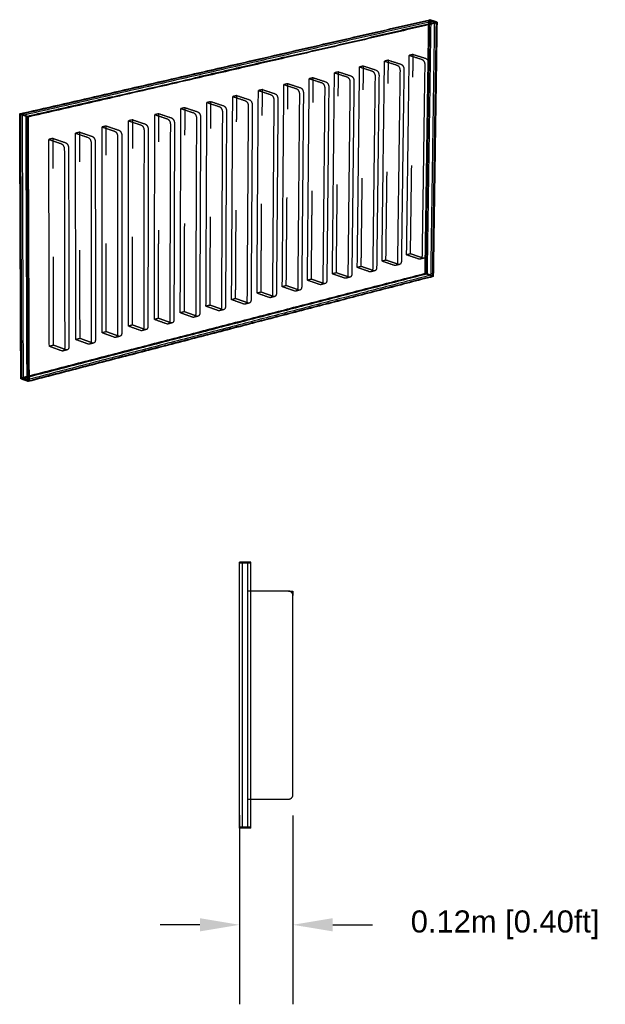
# Model space of a CAD drawing. Header units: millimetres. Extents: x 2592.2 to 2596.04, y 1928.98 to 1934.01.
# Tile 2 of 3: x 2594.72 to 2596.04, y 1928.98 to 1931.21. Entities that reach past the tile are written whole.
import ezdxf

# ---------------------------------------------------------------- set-up
doc = ezdxf.new("R2010")
doc.units = ezdxf.units.MM
doc.linetypes.add('Oculta', pattern=[0.4, 0.2, -0.2])
doc.layers.add('Make2D$Oculto$Curvas', color=7, linetype='Oculta', true_color=0x8c8c8c)
doc.layers.add('Make2D$Visible$Curvas', color=7, linetype='Continuous', true_color=0x000000)
doc.styles.get("Standard").update_dxf_attribs({"font": 'arial.ttf'})
doc.dimstyles.get("Standard").update_dxf_attribs({"dimtxt": 0.18, "dimasz": 0.18, "dimexe": 0.18, "dimexo": 0.0625, "dimgap": 0.09, "dimtad": 0, "dimtih": 1, "dimtoh": 1, "dimdec": 4, "dimzin": 0, "dimdsep": 46, "dimtxsty": 'Standard', "dimcen": 0.09, "dimadec": 0, "dimazin": 0, "dimtfac": 1, "dimtdec": 4, "dimtofl": 0, "dimtmove": 0, "dimatfit": 3, "dimfxl": 1, "dimtolj": 1, "dimtzin": 0, "dimarcsym": 0})

# ---------------------------------------------------------------- blocks, each defined once
blk = doc.blocks.new('*D7')
at = {"color": 0, "lineweight": -2, "transparency": 16777216}
for p, q in [((2595.2132, 1929.4056), (2595.2132, 1928.9776)), ((2595.3338, 1929.4054), (2595.3338, 1928.9776)), ((2595.1232, 1929.1576), (2595.0332, 1929.1576)), ((2595.4238, 1929.1576), (2595.5138, 1929.1576))]:
    blk.add_line(p, q, dxfattribs=at)
at = {"color": 0, "transparency": 16777216}
for points in [[(2595.1232, 1929.1726), (2595.1232, 1929.1426), (2595.2132, 1929.1576)], [(2595.4238, 1929.1726), (2595.4238, 1929.1426), (2595.3338, 1929.1576)]]:
    blk.add_solid(points, dxfattribs=at)
at = {"layer": 'Defpoints', "color": 0, "transparency": 16777216}
for p in [(2595.2132, 1929.4681), (2595.3338, 1929.4679), (2595.2132, 1929.1576)]:
    blk.add_point(p, dxfattribs=at)
at = {"color": 0, "transparency": 16777216, "insert": (2595.8137, 1929.1576), "char_height": 0.1, "attachment_point": 5}
blk.add_mtext('\\A1;{\\H0.5x;0.12m [0.40ft]}', dxfattribs=at)
blk = doc.blocks.new('Cascade_60_iso')
at = {"layer": 'Make2D$Oculto$Curvas', "color": 18, "linetype": 'Continuous', "lineweight": -3, "true_color": 0x000000}
for points, weights in [([(2595.6409, 1931.2044), (2595.1898, 1931.1007), (2594.7174, 1930.992)], [1865.59461504, 1823.576855, 1781.55909496]), ([(2595.6326, 1930.6325), (2595.6367, 1930.9168), (2595.6409, 1931.2044)], [1887.09686988, 1876.34574246, 1865.59461504]), ([(2595.6424, 1931.2066), (2595.6382, 1930.9172), (2595.6341, 1930.631)], [1865.66300006, 1876.48580166, 1887.30860327]), ([(2595.6454, 1931.2029), (2595.6413, 1930.9153), (2595.6371, 1930.631)], [1865.18097167, 1875.93209909, 1886.68322651]), ([(2594.7174, 1930.992), (2594.7186, 1930.6923), (2594.7198, 1930.3961)], [1781.55909496, 1792.31022238, 1803.0613498]), ([(2594.7243, 1930.3944), (2594.7231, 1930.6907), (2594.722, 1930.9905)], [1802.64770643, 1791.89657901, 1781.14545159]), ([(2594.7324, 1930.3914), (2594.7313, 1930.6878), (2594.7301, 1930.9877)], [1801.90685263, 1791.15572521, 1780.40459779]), ([(2595.6341, 1930.631), (2595.1866, 1930.5151), (2594.7182, 1930.3937)], [1887.30860327, 1845.15078403, 1802.99296479]), ([(2594.7198, 1930.3961), (2595.1866, 1930.517), (2595.6326, 1930.6325)], [1803.0613498, 1845.07910984, 1887.09686988]), ([(2595.6371, 1930.631), (2595.1911, 1930.5154), (2594.7243, 1930.3944)], [1886.68322651, 1844.66546647, 1802.64770643])]:
    blk.add_rational_spline(points, weights, degree=2, dxfattribs=at)
at = {"layer": 'Make2D$Oculto$Curvas', "color": 18, "linetype": 'ByBlock', "lineweight": -3, "true_color": 0x000000}
blk.add_rational_spline([(2594.722, 1930.9905), (2595.1943, 1931.0992), (2595.6454, 1931.2029)], [1781.14545159, 1823.16321163, 1865.18097167], degree=2, dxfattribs=at)
at = {"layer": 'Make2D$Oculto$Curvas', "color": 18, "lineweight": -3, "true_color": 0x000000}
for points, weights in [([(2594.7301, 1930.9877), (2595.2025, 1931.0965), (2595.6536, 1931.2004)], [1780.40459779, 1822.42235783, 1864.44011787]), ([(2595.6582, 1931.1989), (2595.6495, 1931.2016), (2595.6409, 1931.2044)], [1864.0264745, 1864.81054477, 1865.59461504]), ([(2595.6536, 1931.2004), (2595.6536, 1931.1991), (2595.6536, 1931.1979)], [1864.44011787, 1864.48657343, 1864.53302899]), ([(2595.5996, 1930.6764), (2595.6027, 1930.9012), (2595.6058, 1931.128)], [1879.19337113, 1870.72685829, 1862.26034544]), ([(2595.5441, 1930.6622), (2595.5469, 1930.8875), (2595.5498, 1931.1149)], [1873.88862893, 1865.42211608, 1856.95560324]), ([(2595.432, 1930.6335), (2595.4344, 1930.86), (2595.4368, 1931.0885)], [1863.27914452, 1854.81263167, 1846.34611883]), ([(2595.4882, 1930.6479), (2595.4908, 1930.8738), (2595.4934, 1931.1018)], [1868.58388672, 1860.11737388, 1851.65086103]), ([(2595.3187, 1930.6044), (2595.3206, 1930.8321), (2595.3224, 1931.0619)], [1852.66966011, 1844.20314726, 1835.73663442]), ([(2595.3755, 1930.619), (2595.3776, 1930.8461), (2595.3798, 1931.0752)], [1857.97440231, 1849.50788947, 1841.04137662]), ([(2595.2616, 1930.5898), (2595.2632, 1930.818), (2595.2648, 1931.0484)], [1847.3649179, 1838.89840506, 1830.43189221]), ([(2595.1463, 1930.5602), (2595.1474, 1930.7897), (2595.1484, 1931.0212)], [1836.75543349, 1828.28892065, 1819.8224078]), ([(2595.2041, 1930.5751), (2595.2054, 1930.8039), (2595.2068, 1931.0349)], [1842.0601757, 1833.59366285, 1825.12715001]), ([(2594.7347, 1930.9861), (2594.7261, 1930.9891), (2594.7174, 1930.992)], [1779.99095442, 1780.77502469, 1781.55909496]), ([(2595.0297, 1930.5304), (2595.0302, 1930.761), (2595.0307, 1930.9938)], [1826.14594908, 1817.67943624, 1809.21292339]), ([(2595.0882, 1930.5453), (2595.089, 1930.7754), (2595.0898, 1931.0075)], [1831.45069129, 1822.98417844, 1814.5176656]), ([(2594.9709, 1930.5153), (2594.9711, 1930.7465), (2594.9714, 1930.9799)], [1820.84120688, 1812.37469403, 1803.90818119]), ([(2594.8522, 1930.4849), (2594.8519, 1930.7173), (2594.8516, 1930.952)], [1810.23172247, 1801.76520962, 1793.29869678]), ([(2594.9117, 1930.5001), (2594.9117, 1930.732), (2594.9117, 1930.966)], [1815.53646467, 1807.06995183, 1798.60343898]), ([(2594.7924, 1930.4695), (2594.7918, 1930.7026), (2594.7912, 1930.9379)], [1804.92698026, 1796.46046742, 1787.99395457]), ([(2595.5441, 1930.6622), (2595.5396, 1930.6611), (2595.5352, 1930.6599)], [1873.88862893, 1873.46845133, 1873.04827373]), ([(2595.5721, 1930.6526), (2595.5581, 1930.6574), (2595.5441, 1930.6622)], [1871.32650954, 1872.60756923, 1873.88862893]), ([(2595.5996, 1930.6764), (2595.5952, 1930.6753), (2595.5908, 1930.6742)], [1879.19337113, 1878.77319353, 1878.35301593]), ([(2595.6276, 1930.6669), (2595.6136, 1930.6717), (2595.5996, 1930.6764)], [1876.63125175, 1877.91231144, 1879.19337113]), ([(2595.6303, 1930.6667), (2595.629, 1930.6664), (2595.6276, 1930.6669)], [1660.92721816, 1729.4166961, 1876.63125175]), ([(2595.4882, 1930.6479), (2595.4838, 1930.6468), (2595.4793, 1930.6456)], [1868.58388672, 1868.16370912, 1867.74353152]), ([(2595.5162, 1930.6382), (2595.5022, 1930.6431), (2595.4882, 1930.6479)], [1866.02176733, 1867.30282703, 1868.58388672]), ([(2595.5189, 1930.6381), (2595.5176, 1930.6377), (2595.5162, 1930.6382)], [1651.53584817, 1719.63882473, 1866.02176733]), ([(2595.5747, 1930.6524), (2595.5735, 1930.6521), (2595.5721, 1930.6526)], [1656.23153317, 1724.52776041, 1871.32650954]), ([(2595.3755, 1930.619), (2595.3711, 1930.6179), (2595.3666, 1930.6167)], [1857.97440231, 1857.55422471, 1857.13404711]), ([(2595.4036, 1930.6092), (2595.3895, 1930.6141), (2595.3755, 1930.619)], [1855.41228292, 1856.69334262, 1857.97440231]), ([(2595.432, 1930.6335), (2595.4276, 1930.6323), (2595.4231, 1930.6312)], [1863.27914452, 1862.85896692, 1862.43878932]), ([(2595.4601, 1930.6238), (2595.446, 1930.6286), (2595.432, 1930.6335)], [1860.71702513, 1861.99808482, 1863.27914452]), ([(2595.4627, 1930.6236), (2595.4614, 1930.6233), (2595.4601, 1930.6238)], [1646.84016317, 1714.74988905, 1860.71702513]), ([(2595.6452, 1930.6282), (2595.6389, 1930.6304), (2595.6326, 1930.6325)], [1885.94233441, 1886.51960215, 1887.09686988]), ([(2595.6512, 1930.6251), (2595.6426, 1930.6281), (2595.6341, 1930.631)], [1885.74046273, 1886.524533, 1887.30860327]), ([(2595.3187, 1930.6044), (2595.3142, 1930.6033), (2595.3097, 1930.6021)], [1852.66966011, 1852.24948251, 1851.82930491]), ([(2595.3467, 1930.5946), (2595.3327, 1930.5995), (2595.3187, 1930.6044)], [1850.10754072, 1851.38860041, 1852.66966011]), ([(2595.3494, 1930.5945), (2595.3481, 1930.5941), (2595.3467, 1930.5946)], [1637.44879317, 1704.97201768, 1850.10754072]), ([(2595.4062, 1930.6091), (2595.405, 1930.6088), (2595.4036, 1930.6092)], [1642.14447817, 1709.86095336, 1855.41228292]), ([(2595.2041, 1930.5751), (2595.1995, 1930.5739), (2595.195, 1930.5727)], [1842.0601757, 1841.6399981, 1841.2198205]), ([(2595.2321, 1930.5652), (2595.2181, 1930.5701), (2595.2041, 1930.5751)], [1839.49805631, 1840.779116, 1842.0601757]), ([(2595.2616, 1930.5898), (2595.257, 1930.5886), (2595.2525, 1930.5875)], [1847.3649179, 1846.9447403, 1846.5245627]), ([(2595.2896, 1930.5799), (2595.2756, 1930.5849), (2595.2616, 1930.5898)], [1844.80279851, 1846.08385821, 1847.3649179]), ([(2595.2923, 1930.5798), (2595.291, 1930.5794), (2595.2896, 1930.5799)], [1632.75310818, 1700.083082, 1844.80279851]), ([(2595.1463, 1930.5602), (2595.1417, 1930.5591), (2595.1371, 1930.5579)], [1836.75543349, 1836.33525589, 1835.91507829]), ([(2595.1743, 1930.5503), (2595.1603, 1930.5553), (2595.1463, 1930.5602)], [1834.1933141, 1835.4743738, 1836.75543349]), ([(2595.177, 1930.5501), (2595.1757, 1930.5498), (2595.1743, 1930.5503)], [1623.36173818, 1690.30521063, 1834.1933141]), ([(2595.2348, 1930.565), (2595.2335, 1930.5647), (2595.2321, 1930.5652)], [1628.05742318, 1695.19414632, 1839.49805631]), ([(2595.0297, 1930.5304), (2595.025, 1930.5292), (2595.0204, 1930.528)], [1826.14594908, 1825.72577148, 1825.30559388]), ([(2595.0577, 1930.5203), (2595.0437, 1930.5253), (2595.0297, 1930.5304)], [1823.58382969, 1824.86488939, 1826.14594908]), ([(2595.0882, 1930.5453), (2595.0836, 1930.5442), (2595.0789, 1930.543)], [1831.45069129, 1831.03051369, 1830.61033609]), ([(2595.1162, 1930.5353), (2595.1022, 1930.5403), (2595.0882, 1930.5453)], [1828.8885719, 1830.16963159, 1831.45069129]), ([(2595.1189, 1930.5352), (2595.1176, 1930.5348), (2595.1162, 1930.5353)], [1618.66605318, 1685.41627495, 1828.8885719]), ([(2594.9709, 1930.5153), (2594.9662, 1930.5141), (2594.9615, 1930.5129)], [1820.84120688, 1820.42102928, 1820.00085168]), ([(2594.9989, 1930.5052), (2594.9849, 1930.5102), (2594.9709, 1930.5153)], [1818.27908749, 1819.56014718, 1820.84120688]), ([(2595.0016, 1930.505), (2595.0003, 1930.5047), (2594.9989, 1930.5052)], [1609.27468318, 1675.63840358, 1818.27908749]), ([(2595.0604, 1930.5201), (2595.0591, 1930.5198), (2595.0577, 1930.5203)], [1613.97036818, 1680.52733927, 1823.58382969]), ([(2594.8522, 1930.4849), (2594.8475, 1930.4836), (2594.8427, 1930.4824)], [1810.23172247, 1809.81154487, 1809.39136727]), ([(2594.8802, 1930.4746), (2594.8662, 1930.4798), (2594.8522, 1930.4849)], [1807.66960308, 1808.95066277, 1810.23172247]), ([(2594.9117, 1930.5001), (2594.907, 1930.4989), (2594.9023, 1930.4977)], [1815.53646467, 1815.11628707, 1814.69610947]), ([(2594.9397, 1930.4899), (2594.9257, 1930.495), (2594.9117, 1930.5001)], [1812.97434528, 1814.25540498, 1815.53646467]), ([(2594.9424, 1930.4898), (2594.9411, 1930.4894), (2594.9397, 1930.4899)], [1604.57899819, 1670.7494679, 1812.97434528]), ([(2594.7924, 1930.4695), (2594.7876, 1930.4683), (2594.7828, 1930.4671)], [1804.92698026, 1804.50680266, 1804.08662506]), ([(2594.8204, 1930.4592), (2594.8064, 1930.4644), (2594.7924, 1930.4695)], [1802.36486087, 1803.64592057, 1804.92698026]), ([(2594.823, 1930.4591), (2594.8218, 1930.4587), (2594.8204, 1930.4592)], [1595.18762819, 1660.97159653, 1802.36486087]), ([(2594.8829, 1930.4745), (2594.8816, 1930.4741), (2594.8802, 1930.4746)], [1599.88331319, 1665.86053222, 1807.66960308]), ([(2594.7369, 1930.3897), (2594.7283, 1930.3929), (2594.7198, 1930.3961)], [1801.49320926, 1802.27727953, 1803.0613498]), ([(2594.7369, 1930.3926), (2594.7346, 1930.392), (2594.7324, 1930.3914)], [1802.30289728, 1802.10487496, 1801.90685263])]:
    blk.add_rational_spline(points, weights, degree=2, dxfattribs=at)
at = {"layer": 'Make2D$Visible$Curvas', "color": 18, "linetype": 'Continuous', "lineweight": -3, "true_color": 0x000000}
blk.add_rational_spline([(2594.7158, 1930.9937), (2595.1898, 1931.1026), (2595.6424, 1931.2066)], [1781.34736157, 1823.50518082, 1865.66300006], degree=2, dxfattribs=at)
at = {"layer": 'Make2D$Visible$Curvas', "color": 18, "lineweight": -3, "true_color": 0x000000}
for points, weights in [([(2594.7331, 1930.9878), (2595.2071, 1931.097), (2595.6597, 1931.2012)], [1779.77922103, 1821.93704027, 1864.09485952]), ([(2595.6582, 1931.1989), (2595.2071, 1931.095), (2594.7347, 1930.9861)], [1864.0264745, 1822.00871446, 1779.99095442]), ([(2595.6597, 1931.2012), (2595.651, 1931.2039), (2595.6424, 1931.2066)], [1864.09485952, 1864.87892979, 1865.66300006]), ([(2595.6536, 1931.1979), (2595.6494, 1930.9114), (2595.6452, 1930.6282)], [1864.53302899, 1875.23770085, 1885.94237271]), ([(2595.6497, 1930.6266), (2595.6539, 1930.9111), (2595.6582, 1931.1989)], [1885.52872934, 1874.77760192, 1864.0264745]), ([(2595.6597, 1931.2012), (2595.6554, 1930.9115), (2595.6512, 1930.6251)], [1864.09485952, 1874.91766112, 1885.74046273]), ([(2595.5908, 1930.6742), (2595.5939, 1930.899), (2595.5969, 1931.1259)], [1878.35301593, 1869.88650309, 1861.41999024]), ([(2595.6058, 1931.128), (2595.6014, 1931.127), (2595.5969, 1931.1259)], [1862.26034544, 1861.84016784, 1861.41999024]), ([(2595.5969, 1931.1259), (2595.6111, 1931.1214), (2595.6252, 1931.1169)], [1861.41999024, 1860.13893055, 1858.85787085]), ([(2595.6058, 1931.128), (2595.6199, 1931.1235), (2595.6341, 1931.119)], [1862.26034544, 1860.97928575, 1859.69822605]), ([(2595.5352, 1930.6599), (2595.538, 1930.8854), (2595.5409, 1931.1128)], [1873.04827373, 1864.58176088, 1856.11524804]), ([(2595.5498, 1931.1149), (2595.5453, 1931.1139), (2595.5409, 1931.1128)], [1856.95560324, 1856.53542564, 1856.11524804]), ([(2595.5409, 1931.1128), (2595.555, 1931.1083), (2595.5692, 1931.1037)], [1856.11524804, 1854.83418834, 1853.55312865]), ([(2595.5498, 1931.1149), (2595.5639, 1931.1104), (2595.5781, 1931.1058)], [1856.95560324, 1855.67454354, 1854.39348385]), ([(2595.5692, 1931.1037), (2595.576, 1931.1015), (2595.5759, 1931.0919)], [1853.55312865, 1310.22343427, 1853.2941214]), ([(2595.5781, 1931.1058), (2595.5849, 1931.1036), (2595.5848, 1931.094)], [1854.39348385, 1310.81765513, 1854.1344766]), ([(2595.6252, 1931.1169), (2595.6321, 1931.1147), (2595.6319, 1931.105)], [1858.85787085, 1313.97445345, 1858.5988636]), ([(2595.6319, 1931.105), (2595.6288, 1930.8875), (2595.6257, 1930.6718)], [1858.5988636, 1866.70700553, 1874.81514746]), ([(2595.6341, 1931.119), (2595.6409, 1931.1168), (2595.6408, 1931.1071)], [1859.69822605, 1314.56867432, 1859.4392188]), ([(2595.6408, 1931.1071), (2595.6376, 1930.8896), (2595.6345, 1930.674)], [1859.4392188, 1867.54736073, 1875.65550267]), ([(2595.4231, 1930.6312), (2595.4254, 1930.8578), (2595.4277, 1931.0864)], [1862.43878932, 1853.97227647, 1845.50576363]), ([(2595.4368, 1931.0885), (2595.4323, 1931.0875), (2595.4277, 1931.0864)], [1846.34611883, 1845.92594123, 1845.50576363]), ([(2595.4277, 1931.0864), (2595.4419, 1931.0818), (2595.456, 1931.0773)], [1845.50576363, 1844.22470393, 1842.94364424]), ([(2595.4368, 1931.0885), (2595.4509, 1931.084), (2595.465, 1931.0794)], [1846.34611883, 1845.06505913, 1843.78399944]), ([(2595.4793, 1930.6456), (2595.4819, 1930.8716), (2595.4845, 1931.0997)], [1867.74353152, 1859.27701868, 1850.81050583]), ([(2595.4934, 1931.1018), (2595.489, 1931.1007), (2595.4845, 1931.0997)], [1851.65086103, 1851.23068343, 1850.81050583]), ([(2595.4845, 1931.0997), (2595.4986, 1931.0951), (2595.5128, 1931.0905)], [1850.81050583, 1849.52944614, 1848.24838644]), ([(2595.4934, 1931.1018), (2595.5076, 1931.0972), (2595.5217, 1931.0926)], [1851.65086103, 1850.36980134, 1849.08874164]), ([(2595.5128, 1931.0905), (2595.5196, 1931.0883), (2595.5195, 1931.0786)], [1848.24838644, 1306.47241508, 1847.98937919]), ([(2595.5217, 1931.0926), (2595.5285, 1931.0904), (2595.5284, 1931.0807)], [1849.08874164, 1307.06663595, 1848.82973439]), ([(2595.5759, 1931.0919), (2595.573, 1930.8737), (2595.5701, 1930.6575)], [1853.2941214, 1861.40226333, 1869.51040526]), ([(2595.5848, 1931.094), (2595.5818, 1930.8759), (2595.579, 1930.6598)], [1854.1344766, 1862.24261853, 1870.35076046]), ([(2595.3097, 1930.6021), (2595.3115, 1930.8299), (2595.3133, 1931.0597)], [1851.82930491, 1843.36279206, 1834.89627922]), ([(2595.3224, 1931.0619), (2595.3179, 1931.0608), (2595.3133, 1931.0597)], [1835.73663442, 1835.31645682, 1834.89627922]), ([(2595.3133, 1931.0597), (2595.3275, 1931.0551), (2595.3416, 1931.0505)], [1834.89627922, 1833.61521952, 1832.33415983]), ([(2595.3224, 1931.0619), (2595.3366, 1931.0572), (2595.3507, 1931.0526)], [1835.73663442, 1834.45557472, 1833.17451503]), ([(2595.3666, 1930.6167), (2595.3686, 1930.8439), (2595.3707, 1931.0731)], [1857.13404711, 1848.66753427, 1840.20102142]), ([(2595.3798, 1931.0752), (2595.3752, 1931.0742), (2595.3707, 1931.0731)], [1841.04137662, 1840.62119902, 1840.20102142]), ([(2595.3707, 1931.0731), (2595.3848, 1931.0685), (2595.399, 1931.0639)], [1840.20102142, 1838.91996173, 1837.63890203]), ([(2595.3798, 1931.0752), (2595.3939, 1931.0706), (2595.408, 1931.066)], [1841.04137662, 1839.76031693, 1838.47925723]), ([(2595.399, 1931.0639), (2595.4058, 1931.0617), (2595.4057, 1931.0519)], [1837.63890203, 1298.97037671, 1837.37989478]), ([(2595.408, 1931.066), (2595.4149, 1931.0638), (2595.4148, 1931.054)], [1838.47925723, 1299.56459757, 1838.22024998]), ([(2595.456, 1931.0773), (2595.4629, 1931.075), (2595.4628, 1931.0653)], [1842.94364424, 1302.7213959, 1842.68463699]), ([(2595.4628, 1931.0653), (2595.4604, 1930.846), (2595.458, 1930.6287)], [1842.68463699, 1850.79277892, 1858.90092085]), ([(2595.465, 1931.0794), (2595.4719, 1931.0771), (2595.4718, 1931.0674)], [1843.78399944, 1303.31561676, 1843.52499219]), ([(2595.4718, 1931.0674), (2595.4693, 1930.8482), (2595.4669, 1930.631)], [1843.52499219, 1851.63313412, 1859.74127605]), ([(2595.5195, 1931.0786), (2595.5168, 1930.8599), (2595.5142, 1930.6431)], [1847.98937919, 1856.09752112, 1864.20566305]), ([(2595.5284, 1931.0807), (2595.5258, 1930.8621), (2595.5231, 1930.6454)], [1848.82973439, 1856.93787632, 1865.04601826]), ([(2595.2525, 1930.5875), (2595.254, 1930.8158), (2595.2556, 1931.0463)], [1846.5245627, 1838.05804986, 1829.59153701]), ([(2595.2648, 1931.0484), (2595.2602, 1931.0473), (2595.2556, 1931.0463)], [1830.43189221, 1830.01171461, 1829.59153701]), ([(2595.2556, 1931.0463), (2595.2697, 1931.0416), (2595.2839, 1931.0369)], [1829.59153701, 1828.31047732, 1827.02941762]), ([(2595.2648, 1931.0484), (2595.2789, 1931.0437), (2595.2931, 1931.0391)], [1830.43189221, 1829.15083252, 1827.86977282]), ([(2595.2839, 1931.0369), (2595.2907, 1931.0347), (2595.2906, 1931.0249)], [1827.02941762, 1291.46833834, 1826.77041037]), ([(2595.2931, 1931.0391), (2595.2999, 1931.0368), (2595.2998, 1931.027)], [1827.86977282, 1292.0625592, 1827.61076557]), ([(2595.3416, 1931.0505), (2595.3484, 1931.0482), (2595.3484, 1931.0384)], [1832.33415983, 1295.21935753, 1832.07515258]), ([(2595.3484, 1931.0384), (2595.3465, 1930.818), (2595.3446, 1930.5996)], [1832.07515258, 1840.18329451, 1848.29143644]), ([(2595.3507, 1931.0526), (2595.3575, 1931.0503), (2595.3575, 1931.0406)], [1833.17451503, 1295.81357839, 1832.91550778]), ([(2595.3575, 1931.0406), (2595.3555, 1930.8203), (2595.3536, 1930.6019)], [1832.91550778, 1841.02364971, 1849.13179164]), ([(2595.4057, 1931.0519), (2595.4036, 1930.8321), (2595.4014, 1930.6142)], [1837.37989478, 1845.48803671, 1853.59617864]), ([(2595.4148, 1931.054), (2595.4126, 1930.8343), (2595.4104, 1930.6165)], [1838.22024998, 1846.32839191, 1854.43653385]), ([(2595.1371, 1930.5579), (2595.1381, 1930.7874), (2595.1392, 1931.0191)], [1835.91507829, 1827.44856545, 1818.9820526]), ([(2595.1484, 1931.0212), (2595.1438, 1931.0202), (2595.1392, 1931.0191)], [1819.8224078, 1819.4022302, 1818.9820526]), ([(2595.1392, 1931.0191), (2595.1533, 1931.0144), (2595.1675, 1931.0097)], [1818.9820526, 1817.70099291, 1816.41993321]), ([(2595.1484, 1931.0212), (2595.1626, 1931.0165), (2595.1767, 1931.0118)], [1819.8224078, 1818.54134811, 1817.26028841]), ([(2595.195, 1930.5727), (2595.1963, 1930.8017), (2595.1976, 1931.0327)], [1841.2198205, 1832.75330765, 1824.28679481]), ([(2595.2068, 1931.0349), (2595.2022, 1931.0338), (2595.1976, 1931.0327)], [1825.12715001, 1824.70697241, 1824.28679481]), ([(2595.1976, 1931.0327), (2595.2117, 1931.028), (2595.2258, 1931.0233)], [1824.28679481, 1823.00573511, 1821.72467542]), ([(2595.2068, 1931.0349), (2595.2209, 1931.0302), (2595.2351, 1931.0255)], [1825.12715001, 1823.84609031, 1822.56503062]), ([(2595.2258, 1931.0233), (2595.2327, 1931.0211), (2595.2326, 1931.0112)], [1821.72467542, 1287.71731916, 1821.46566817]), ([(2595.2351, 1931.0255), (2595.2419, 1931.0232), (2595.2418, 1931.0134)], [1822.56503062, 1288.31154002, 1822.30602337]), ([(2595.2906, 1931.0249), (2595.289, 1930.8039), (2595.2874, 1930.5849)], [1826.77041037, 1834.8785523, 1842.98669423]), ([(2595.2998, 1931.027), (2595.2981, 1930.8061), (2595.2964, 1930.5872)], [1827.61076557, 1835.7189075, 1843.82704943]), ([(2594.7182, 1930.3937), (2594.717, 1930.6919), (2594.7158, 1930.9937)], [1802.99296479, 1792.17016318, 1781.34736157]), ([(2594.7331, 1930.9878), (2594.7244, 1930.9907), (2594.7158, 1930.9937)], [1779.77922103, 1780.5632913, 1781.34736157]), ([(2595.0307, 1930.9938), (2595.0261, 1930.9927), (2595.0214, 1930.9916)], [1809.21292339, 1808.79274579, 1808.37256819]), ([(2595.0307, 1930.9938), (2595.0449, 1930.989), (2595.059, 1930.9843)], [1809.21292339, 1807.9318637, 1806.650804]), ([(2595.0789, 1930.543), (2595.0797, 1930.7731), (2595.0804, 1931.0054)], [1830.61033609, 1822.14382324, 1813.6773104]), ([(2595.0898, 1931.0075), (2595.0851, 1931.0065), (2595.0804, 1931.0054)], [1814.5176656, 1814.097488, 1813.6773104]), ([(2595.0804, 1931.0054), (2595.0946, 1931.0006), (2595.1087, 1930.9959)], [1813.6773104, 1812.3962507, 1811.11519101]), ([(2595.0898, 1931.0075), (2595.1039, 1931.0028), (2595.1181, 1930.9981)], [1814.5176656, 1813.2366059, 1811.95554621]), ([(2595.1087, 1930.9959), (2595.1156, 1930.9936), (2595.1155, 1930.9837)], [1811.11519101, 1280.21528079, 1810.85618376]), ([(2595.1181, 1930.9981), (2595.1249, 1930.9958), (2595.1248, 1930.9859)], [1811.95554621, 1280.80950165, 1811.69653896]), ([(2595.1675, 1931.0097), (2595.1743, 1931.0074), (2595.1742, 1930.9975)], [1816.41993321, 1283.96629997, 1816.16092596]), ([(2595.1742, 1930.9975), (2595.1731, 1930.7754), (2595.172, 1930.5552)], [1816.16092596, 1824.26906789, 1832.37720982]), ([(2595.1767, 1931.0118), (2595.1836, 1931.0096), (2595.1835, 1930.9997)], [1817.26028841, 1284.56052083, 1817.00128116]), ([(2595.1835, 1930.9997), (2595.1823, 1930.7777), (2595.1812, 1930.5576)], [1817.00128116, 1825.10942309, 1833.21756502]), ([(2595.2326, 1931.0112), (2595.2312, 1930.7897), (2595.2298, 1930.5701)], [1821.46566817, 1829.5738101, 1837.68195203]), ([(2595.2418, 1931.0134), (2595.2404, 1930.7919), (2595.239, 1930.5724)], [1822.30602337, 1830.4141653, 1838.52230723]), ([(2594.7353, 1930.3873), (2594.7342, 1930.6857), (2594.7331, 1930.9878)], [1801.42482424, 1790.60202264, 1779.77922103]), ([(2594.7347, 1930.9861), (2594.7358, 1930.6861), (2594.7369, 1930.3897)], [1779.99095442, 1790.74208184, 1801.49320926]), ([(2594.9615, 1930.5129), (2594.9617, 1930.7442), (2594.9619, 1930.9777)], [1820.00085168, 1811.53433883, 1803.06782598]), ([(2594.9714, 1930.9799), (2594.9667, 1930.9788), (2594.9619, 1930.9777)], [1803.90818119, 1803.48800359, 1803.06782598]), ([(2594.9619, 1930.9777), (2594.9761, 1930.9729), (2594.9902, 1930.9682)], [1803.06782598, 1801.78676629, 1800.5057066]), ([(2594.9714, 1930.9799), (2594.9855, 1930.9751), (2594.9997, 1930.9704)], [1803.90818119, 1802.62712149, 1801.3460618]), ([(2594.9997, 1930.9704), (2595.0065, 1930.9681), (2595.0065, 1930.9581)], [1801.3460618, 1273.30746327, 1801.08705455]), ([(2595.0204, 1930.528), (2595.0209, 1930.7587), (2595.0214, 1930.9916)], [1825.30559388, 1816.83908104, 1808.37256819]), ([(2595.0214, 1930.9916), (2595.0355, 1930.9868), (2595.0497, 1930.9821)], [1808.37256819, 1807.0915085, 1805.8104488]), ([(2595.0497, 1930.9821), (2595.0565, 1930.9798), (2595.0565, 1930.9699)], [1805.8104488, 1276.4642616, 1805.55144155]), ([(2595.0565, 1930.9699), (2595.0558, 1930.7465), (2595.0552, 1930.5252)], [1805.55144155, 1813.65958348, 1821.76772541]), ([(2595.059, 1930.9843), (2595.0659, 1930.982), (2595.0658, 1930.9721)], [1806.650804, 1277.05848246, 1806.39179675]), ([(2595.0658, 1930.9721), (2595.0652, 1930.7488), (2595.0645, 1930.5276)], [1806.39179675, 1814.49993868, 1822.60808061]), ([(2595.1155, 1930.9837), (2595.1146, 1930.761), (2595.1138, 1930.5402)], [1810.85618376, 1818.96432569, 1827.07246762]), ([(2595.1248, 1930.9859), (2595.1239, 1930.7633), (2595.123, 1930.5426)], [1811.69653896, 1819.80468089, 1827.91282282]), ([(2594.8516, 1930.952), (2594.8468, 1930.9508), (2594.842, 1930.9497)], [1793.29869678, 1792.87851918, 1792.45834157]), ([(2594.8427, 1930.4824), (2594.8424, 1930.715), (2594.842, 1930.9497)], [1809.39136727, 1800.92485442, 1792.45834157]), ([(2594.842, 1930.9497), (2594.8562, 1930.9449), (2594.8703, 1930.9401)], [1792.45834157, 1791.17728188, 1789.89622219]), ([(2594.8516, 1930.952), (2594.8657, 1930.9471), (2594.8799, 1930.9423)], [1793.29869678, 1792.01763708, 1790.73657739]), ([(2594.9117, 1930.966), (2594.9069, 1930.9649), (2594.9022, 1930.9638)], [1798.60343898, 1798.18326138, 1797.76308378]), ([(2594.9023, 1930.4977), (2594.9022, 1930.7296), (2594.9022, 1930.9638)], [1814.69610947, 1806.22959663, 1797.76308378]), ([(2594.9022, 1930.9638), (2594.9163, 1930.959), (2594.9305, 1930.9542)], [1797.76308378, 1796.48202409, 1795.20096439]), ([(2594.9117, 1930.966), (2594.9258, 1930.9612), (2594.94, 1930.9564)], [1798.60343898, 1797.32237929, 1796.04131959]), ([(2594.9305, 1930.9542), (2594.9373, 1930.9518), (2594.9373, 1930.9419)], [1795.20096439, 1268.96222323, 1794.94195714]), ([(2594.94, 1930.9564), (2594.9468, 1930.9541), (2594.9468, 1930.9441)], [1796.04131959, 1269.55644409, 1795.78231234]), ([(2594.9902, 1930.9682), (2594.9971, 1930.9659), (2594.997, 1930.9559)], [1800.5057066, 1272.71324241, 1800.24669935]), ([(2594.997, 1930.9559), (2594.9967, 1930.732), (2594.9963, 1930.5101)], [1800.24669935, 1808.35484128, 1816.46298321]), ([(2595.0065, 1930.9581), (2595.0061, 1930.7343), (2595.0057, 1930.5125)], [1801.08705455, 1809.19519648, 1817.30333841]), ([(2594.7912, 1930.9379), (2594.7864, 1930.9367), (2594.7816, 1930.9356)], [1787.99395457, 1787.57377697, 1787.15359937]), ([(2594.7828, 1930.4671), (2594.7822, 1930.7002), (2594.7816, 1930.9356)], [1804.08662506, 1795.62011221, 1787.15359937]), ([(2594.7816, 1930.9356), (2594.7957, 1930.9308), (2594.8098, 1930.9259)], [1787.15359937, 1785.87253968, 1784.59147998]), ([(2594.7912, 1930.9379), (2594.8053, 1930.933), (2594.8195, 1930.9282)], [1787.99395457, 1786.71289488, 1785.43183518]), ([(2594.8098, 1930.9259), (2594.8167, 1930.9236), (2594.8167, 1930.9135)], [1784.59147998, 1261.46018486, 1784.33247273]), ([(2594.8195, 1930.9282), (2594.8263, 1930.9258), (2594.8263, 1930.9158)], [1785.43183518, 1262.05440572, 1785.17282793]), ([(2594.8703, 1930.9401), (2594.8772, 1930.9377), (2594.8772, 1930.9277)], [1789.89622219, 1265.21120404, 1789.63721494]), ([(2594.8772, 1930.9277), (2594.8773, 1930.7026), (2594.8775, 1930.4796)], [1789.63721494, 1797.74535687, 1805.8534988]), ([(2594.8799, 1930.9423), (2594.8867, 1930.94), (2594.8867, 1930.93)], [1790.73657739, 1265.8054249, 1790.47757014]), ([(2594.8867, 1930.93), (2594.8869, 1930.705), (2594.887, 1930.482)], [1790.47757014, 1798.58571207, 1806.693854]), ([(2594.9373, 1930.9419), (2594.9372, 1930.7174), (2594.9371, 1930.4949)], [1794.94195714, 1803.05009907, 1811.158241]), ([(2594.9468, 1930.9441), (2594.9466, 1930.7197), (2594.9465, 1930.4973)], [1795.78231234, 1803.89045427, 1811.9985962]), ([(2594.8167, 1930.9135), (2594.8171, 1930.6878), (2594.8176, 1930.4642)], [1784.33247273, 1792.44061466, 1800.54875659]), ([(2594.8263, 1930.9158), (2594.8267, 1930.6902), (2594.8271, 1930.4666)], [1785.17282793, 1793.28096986, 1801.38911179]), ([(2595.5633, 1930.6503), (2595.5492, 1930.6551), (2595.5352, 1930.6599)], [1870.48615434, 1871.76721403, 1873.04827373]), ([(2595.5701, 1930.6575), (2595.5701, 1930.6512), (2595.5659, 1930.6502)], [1869.51040526, 1468.6686409, 1655.48766228]), ([(2595.579, 1930.6598), (2595.5789, 1930.6535), (2595.5747, 1930.6524)], [1870.35076046, 1469.3287321, 1656.23153317]), ([(2595.6188, 1930.6646), (2595.6048, 1930.6694), (2595.5908, 1930.6742)], [1875.79089654, 1877.07195624, 1878.35301593]), ([(2595.6215, 1930.6645), (2595.6202, 1930.6641), (2595.6188, 1930.6646)], [1660.18334727, 1728.64221124, 1875.79089654]), ([(2595.6257, 1930.6718), (2595.6256, 1930.6655), (2595.6215, 1930.6645)], [1874.81514746, 1472.83546661, 1660.18334727]), ([(2595.6303, 1930.6667), (2595.6259, 1930.6656), (2595.6215, 1930.6645)], [1660.92721816, 1660.55528272, 1660.18334727]), ([(2595.6345, 1930.674), (2595.6344, 1930.6678), (2595.6303, 1930.6667)], [1875.65550267, 1473.49555781, 1660.92721816]), ([(2595.5073, 1930.6359), (2595.4933, 1930.6408), (2595.4793, 1930.6456)], [1865.18141213, 1866.46247183, 1867.74353152]), ([(2595.51, 1930.6358), (2595.5087, 1930.6355), (2595.5073, 1930.6359)], [1650.79197728, 1718.86433987, 1865.18141213]), ([(2595.5142, 1930.6431), (2595.5142, 1930.6369), (2595.51, 1930.6358)], [1864.20566305, 1464.50181519, 1650.79197728]), ([(2595.5189, 1930.6381), (2595.5145, 1930.6369), (2595.51, 1930.6358)], [1651.53584817, 1651.16391272, 1650.79197728]), ([(2595.5231, 1930.6454), (2595.523, 1930.6391), (2595.5189, 1930.6381)], [1865.04601826, 1465.1619064, 1651.53584817]), ([(2595.5659, 1930.6502), (2595.5646, 1930.6498), (2595.5633, 1930.6503)], [1655.48766228, 1723.75327555, 1870.48615434]), ([(2595.5748, 1930.6524), (2595.5703, 1930.6513), (2595.5659, 1930.6502)], [1656.23153317, 1655.85959772, 1655.48766228]), ([(2595.6512, 1930.6251), (2595.2037, 1930.509), (2594.7353, 1930.3873)], [1885.74046273, 1843.58264349, 1801.42482424]), ([(2595.6452, 1930.6282), (2595.2013, 1930.5131), (2594.7369, 1930.3926)], [1885.94237271, 1844.122635, 1802.30289728]), ([(2594.7369, 1930.3897), (2595.2037, 1930.5109), (2595.6497, 1930.6266)], [1801.49320926, 1843.5109693, 1885.52872934]), ([(2595.3946, 1930.6069), (2595.3806, 1930.6118), (2595.3666, 1930.6167)], [1854.57192772, 1855.85298742, 1857.13404711]), ([(2595.4014, 1930.6142), (2595.4014, 1930.6078), (2595.3973, 1930.6068)], [1853.59617864, 1456.16816378, 1641.40060728]), ([(2595.4104, 1930.6165), (2595.4104, 1930.6102), (2595.4062, 1930.6091)], [1854.43653385, 1456.82825498, 1642.14447817]), ([(2595.4511, 1930.6215), (2595.4371, 1930.6263), (2595.4231, 1930.6312)], [1859.87666993, 1861.15772962, 1862.43878932]), ([(2595.4538, 1930.6213), (2595.4525, 1930.621), (2595.4511, 1930.6215)], [1646.09629228, 1713.97540419, 1859.87666993]), ([(2595.458, 1930.6287), (2595.4579, 1930.6224), (2595.4538, 1930.6213)], [1858.90092085, 1460.33498949, 1646.09629228]), ([(2595.4627, 1930.6236), (2595.4583, 1930.6225), (2595.4538, 1930.6213)], [1646.84016317, 1646.46822772, 1646.09629228]), ([(2595.4669, 1930.631), (2595.4669, 1930.6247), (2595.4627, 1930.6236)], [1859.74127605, 1460.99508069, 1646.84016317]), ([(2595.6497, 1930.6266), (2595.6475, 1930.6274), (2595.6452, 1930.6282)], [1885.52872934, 1885.73553188, 1885.94233441]), ([(2595.3377, 1930.5923), (2595.3237, 1930.5972), (2595.3097, 1930.6021)], [1849.26718552, 1850.54824521, 1851.82930491]), ([(2595.3404, 1930.5922), (2595.3391, 1930.5918), (2595.3377, 1930.5923)], [1636.70492228, 1704.19753282, 1849.26718552]), ([(2595.3446, 1930.5996), (2595.3445, 1930.5932), (2595.3404, 1930.5922)], [1848.29143644, 1452.00133807, 1636.70492228]), ([(2595.3494, 1930.5945), (2595.3449, 1930.5933), (2595.3404, 1930.5922)], [1637.44879317, 1637.07685773, 1636.70492228]), ([(2595.3536, 1930.6019), (2595.3535, 1930.5955), (2595.3494, 1930.5945)], [1849.13179164, 1452.66142927, 1637.44879317]), ([(2595.3973, 1930.6068), (2595.396, 1930.6065), (2595.3946, 1930.6069)], [1641.40060728, 1709.0864685, 1854.57192772]), ([(2595.4062, 1930.6091), (2595.4018, 1930.6079), (2595.3973, 1930.6068)], [1642.14447817, 1641.77254273, 1641.40060728]), ([(2595.223, 1930.5628), (2595.209, 1930.5678), (2595.195, 1930.5727)], [1838.65770111, 1839.9387608, 1841.2198205]), ([(2595.2298, 1930.5701), (2595.2298, 1930.5637), (2595.2257, 1930.5626)], [1837.68195203, 1443.66768666, 1627.31355229]), ([(2595.239, 1930.5724), (2595.2389, 1930.5661), (2595.2348, 1930.565)], [1838.52230723, 1444.32777786, 1628.05742318]), ([(2595.2805, 1930.5776), (2595.2665, 1930.5825), (2595.2525, 1930.5875)], [1843.96244331, 1845.24350301, 1846.5245627]), ([(2595.2832, 1930.5774), (2595.2819, 1930.5771), (2595.2805, 1930.5776)], [1632.00923728, 1699.30859714, 1843.96244331]), ([(2595.2874, 1930.5849), (2595.2873, 1930.5785), (2595.2832, 1930.5774)], [1842.98669423, 1447.83451236, 1632.00923728]), ([(2595.2923, 1930.5798), (2595.2877, 1930.5786), (2595.2832, 1930.5774)], [1632.75310818, 1632.38117273, 1632.00923728]), ([(2595.2964, 1930.5872), (2595.2964, 1930.5808), (2595.2923, 1930.5798)], [1843.82704943, 1448.49460357, 1632.75310818]), ([(2595.1652, 1930.5479), (2595.1511, 1930.5529), (2595.1371, 1930.5579)], [1833.3529589, 1834.6340186, 1835.91507829]), ([(2595.1678, 1930.5478), (2595.1665, 1930.5474), (2595.1652, 1930.5479)], [1622.61786729, 1689.53072577, 1833.3529589]), ([(2595.172, 1930.5552), (2595.1719, 1930.5488), (2595.1678, 1930.5478)], [1832.37720982, 1439.50086095, 1622.61786729]), ([(2595.177, 1930.5501), (2595.1724, 1930.5489), (2595.1678, 1930.5478)], [1623.36173818, 1622.98980273, 1622.61786729]), ([(2595.1812, 1930.5576), (2595.1811, 1930.5512), (2595.177, 1930.5501)], [1833.21756502, 1440.16095215, 1623.36173818]), ([(2595.2257, 1930.5626), (2595.2244, 1930.5623), (2595.223, 1930.5628)], [1627.31355229, 1694.41966145, 1838.65770111]), ([(2595.2348, 1930.565), (2595.2302, 1930.5638), (2595.2257, 1930.5626)], [1628.05742318, 1627.68548773, 1627.31355229]), ([(2595.0484, 1930.5179), (2595.0344, 1930.5229), (2595.0204, 1930.528)], [1822.74347449, 1824.02453419, 1825.30559388]), ([(2595.0552, 1930.5252), (2595.0552, 1930.5188), (2595.0511, 1930.5177)], [1821.76772541, 1431.16720953, 1613.22649729]), ([(2595.0645, 1930.5276), (2595.0645, 1930.5212), (2595.0604, 1930.5201)], [1822.60808061, 1431.82730073, 1613.97036818]), ([(2595.107, 1930.533), (2595.0929, 1930.538), (2595.0789, 1930.543)], [1828.0482167, 1829.32927639, 1830.61033609]), ([(2595.1096, 1930.5328), (2595.1083, 1930.5325), (2595.107, 1930.533)], [1617.92218229, 1684.64179009, 1828.0482167]), ([(2595.1138, 1930.5402), (2595.1137, 1930.5338), (2595.1096, 1930.5328)], [1827.07246762, 1435.33403524, 1617.92218229]), ([(2595.1189, 1930.5352), (2595.1142, 1930.534), (2595.1096, 1930.5328)], [1618.66605318, 1618.29411774, 1617.92218229]), ([(2595.123, 1930.5426), (2595.123, 1930.5362), (2595.1189, 1930.5352)], [1827.91282282, 1435.99412644, 1618.66605318]), ([(2594.9896, 1930.5028), (2594.9755, 1930.5078), (2594.9615, 1930.5129)], [1817.43873229, 1818.71979198, 1820.00085168]), ([(2594.9922, 1930.5026), (2594.9909, 1930.5023), (2594.9896, 1930.5028)], [1608.53081229, 1674.86391872, 1817.43873229]), ([(2594.9963, 1930.5101), (2594.9963, 1930.5036), (2594.9922, 1930.5026)], [1816.46298321, 1427.00038382, 1608.53081229]), ([(2595.0016, 1930.505), (2594.9969, 1930.5038), (2594.9922, 1930.5026)], [1609.27468318, 1608.90274774, 1608.53081229]), ([(2595.0057, 1930.5125), (2595.0057, 1930.506), (2595.0016, 1930.505)], [1817.30333841, 1427.66047503, 1609.27468318]), ([(2595.0511, 1930.5177), (2595.0498, 1930.5174), (2595.0484, 1930.5179)], [1613.22649729, 1679.75285441, 1822.74347449]), ([(2595.0604, 1930.5201), (2595.0557, 1930.5189), (2595.0511, 1930.5177)], [1613.97036818, 1613.59843274, 1613.22649729]), ([(2594.8708, 1930.4722), (2594.8567, 1930.4773), (2594.8427, 1930.4824)], [1806.82924788, 1808.11030757, 1809.39136727]), ([(2594.8775, 1930.4796), (2594.8775, 1930.4731), (2594.8734, 1930.472)], [1805.8534988, 1418.66673241, 1599.1394423]), ([(2594.887, 1930.482), (2594.887, 1930.4755), (2594.8829, 1930.4745)], [1806.693854, 1419.32682361, 1599.88331319]), ([(2594.9303, 1930.4875), (2594.9163, 1930.4926), (2594.9023, 1930.4977)], [1812.13399008, 1813.41504978, 1814.69610947]), ([(2594.933, 1930.4874), (2594.9317, 1930.487), (2594.9303, 1930.4875)], [1603.8351273, 1669.97498304, 1812.13399008]), ([(2594.9371, 1930.4949), (2594.9371, 1930.4884), (2594.933, 1930.4874)], [1811.158241, 1422.83355812, 1603.8351273]), ([(2594.9424, 1930.4898), (2594.9377, 1930.4886), (2594.933, 1930.4874)], [1604.57899819, 1604.20706274, 1603.8351273]), ([(2594.9465, 1930.4973), (2594.9465, 1930.4908), (2594.9424, 1930.4898)], [1811.9985962, 1423.49364932, 1604.57899819]), ([(2594.8109, 1930.4568), (2594.7968, 1930.4619), (2594.7828, 1930.4671)], [1801.52450567, 1802.80556537, 1804.08662506]), ([(2594.8135, 1930.4566), (2594.8122, 1930.4563), (2594.8109, 1930.4568)], [1594.4437573, 1660.19711167, 1801.52450567]), ([(2594.8176, 1930.4642), (2594.8176, 1930.4577), (2594.8135, 1930.4566)], [1800.54875659, 1414.4999067, 1594.4437573]), ([(2594.823, 1930.4591), (2594.8183, 1930.4578), (2594.8135, 1930.4566)], [1595.18762819, 1594.81569274, 1594.4437573]), ([(2594.8271, 1930.4666), (2594.8271, 1930.4601), (2594.823, 1930.4591)], [1801.38911179, 1415.1599979, 1595.18762819]), ([(2594.8734, 1930.472), (2594.8722, 1930.4717), (2594.8708, 1930.4722)], [1599.1394423, 1665.08604736, 1806.82924788]), ([(2594.8829, 1930.4745), (2594.8782, 1930.4732), (2594.8734, 1930.472)], [1599.88331319, 1599.51137774, 1599.1394423]), ([(2594.7353, 1930.3873), (2594.7268, 1930.3905), (2594.7182, 1930.3937)], [1801.42482424, 1802.20889452, 1802.99296479])]:
    blk.add_rational_spline(points, weights, degree=2, dxfattribs=at)
blk = doc.blocks.new('Cascade_60_lateral')
at = {"layer": 'Make2D$Oculto$Curvas', "color": 18, "lineweight": -3, "true_color": 0x000000}
for points in [[(2595.2158, 1929.9766), (2595.2032, 1929.9766), (2595.1905, 1929.9766)], [(2595.2158, 1929.9131), (2595.2125, 1929.9131), (2595.2092, 1929.9131)], [(2595.2092, 1929.4421), (2595.2125, 1929.4421), (2595.2158, 1929.4421)], [(2595.2158, 1929.3786), (2595.2032, 1929.3786), (2595.1905, 1929.3786)]]:
    blk.add_open_spline(points, degree=2, dxfattribs=at)
at = {"layer": 'Make2D$Oculto$Curvas', "color": 18, "linetype": 'Continuous', "lineweight": -3, "true_color": 0x000000}
for points in [[(2595.1972, 1929.3786), (2595.1972, 1929.6776), (2595.1972, 1929.9766)], [(2595.2092, 1929.3786), (2595.2092, 1929.6776), (2595.2092, 1929.9766)]]:
    blk.add_open_spline(points, degree=2, dxfattribs=at)
at = {"layer": 'Make2D$Visible$Curvas', "color": 18, "lineweight": -3, "true_color": 0x000000}
for points in [[(2595.1905, 1929.3766), (2595.1905, 1929.6776), (2595.1905, 1929.9786)], [(2595.2158, 1929.9786), (2595.2032, 1929.9786), (2595.1905, 1929.9786)], [(2595.2158, 1929.3766), (2595.2158, 1929.6776), (2595.2158, 1929.9786)], [(2595.3012, 1929.9131), (2595.2585, 1929.9131), (2595.2158, 1929.9131)], [(2595.3012, 1929.9131), (2595.3061, 1929.9131), (2595.3111, 1929.9131)], [(2595.3111, 1929.9131), (2595.3111, 1929.9081), (2595.3111, 1929.9031)], [(2595.3111, 1929.4521), (2595.3111, 1929.6776), (2595.3111, 1929.9031)], [(2595.2158, 1929.4421), (2595.2585, 1929.4421), (2595.3012, 1929.4421)], [(2595.2158, 1929.3766), (2595.2032, 1929.3766), (2595.1905, 1929.3766)]]:
    blk.add_open_spline(points, degree=2, dxfattribs=at)
for points in [[(2595.3111, 1929.9031), (2595.3111, 1929.9131), (2595.3012, 1929.9131)], [(2595.3012, 1929.4421), (2595.3111, 1929.4421), (2595.3111, 1929.4521)]]:
    blk.add_rational_spline(points, [1, 0.707106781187, 1], degree=2, dxfattribs=at)

msp = doc.modelspace()

# ---------------------------------------------------------------- block references
for name, p in [('Cascade_60_iso', (0, 0)), ('Cascade_60_lateral', (0.0227, 0))]:
    msp.add_blockref(name, p)

# ---------------------------------------------------------------- dimensions: what is measured, and where the dimension line sits
dim = msp.add_linear_dim(base=(2595.2132, 1929.1576), p1=(2595.3338, 1929.4679), p2=(2595.2132, 1929.4681), text='{\\H0.5x;<>}', dimstyle='Standard', override={"dimtxt": 0.1, "dimasz": 0.09, "dimdec": 2, "dimpost": '<>m'})
dim.commit()
dim.dimension.update_dxf_attribs({"geometry": '*D7', "text_midpoint": (2595.8137, 1929.1576), "dimtype": 160})

doc.saveas('drawing.dxf')
